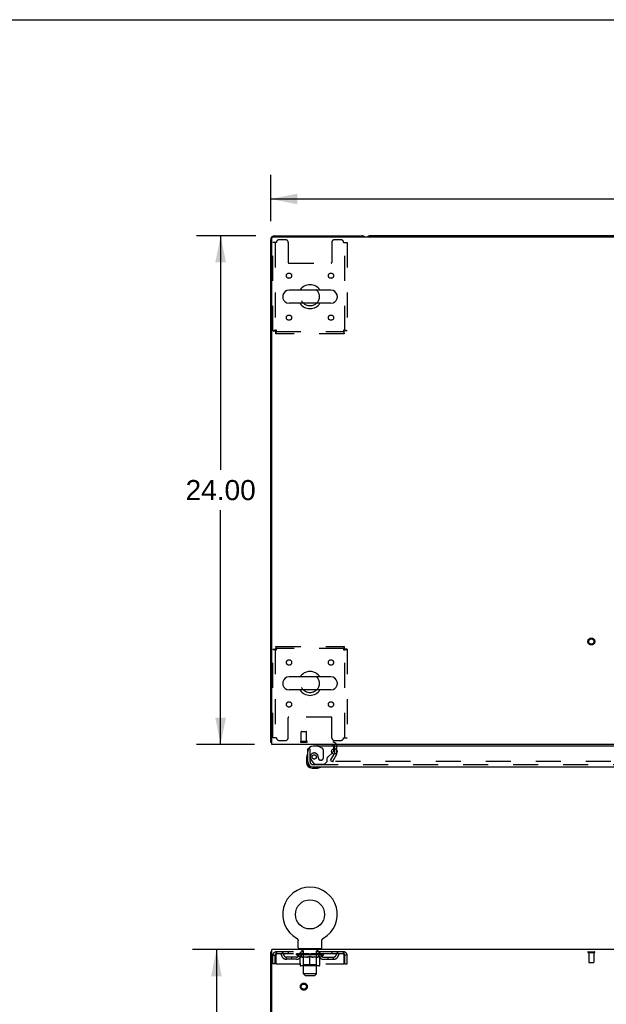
# Model space of a CAD drawing. Header units: inches. Extents: x 0 to 215, y 0 to 139.
# Tile 54 of 114: x 54 to 82, y 92 to 139. Entities that reach past the tile are written whole.
import ezdxf

# ---------------------------------------------------------------- set-up
doc = ezdxf.new("R2010")
doc.units = ezdxf.units.IN
doc.header["$LTSCALE"] = 11.804375
doc.header["$MEASUREMENT"] = 0
doc.linetypes.add('HIDDEN', pattern=[0.2, 0.1, -0.1])
doc.layers.get('0').update_dxf_attribs({"linetype": 'CONTINUOUS'})
for name, color, linetype in [('DEFAULT_2', 8, 'HIDDEN'), ('DIMENSIONS', 7, 'CONTINUOUS'), ('DOOR_ASSEMBLY', 7, 'CONTINUOUS')]:
    doc.layers.add(name, color=color, linetype=linetype)
doc.styles.get("Standard").update_dxf_attribs({"font": 'arial.ttf'})
doc.dimstyles.new('DIMSTYLE_1', dxfattribs={"dimtxt": 0.946875, "dimasz": 1.2625, "dimexe": 0.09, "dimexo": 0.07, "dimgap": 0.0375, "dimtad": 0, "dimtih": 1, "dimtoh": 1, "dimzin": 4, "dimdsep": 46, "dimtxsty": 'Standard', "dimblk": '_FILLED', "dimblk1": '_FILLED', "dimblk2": '_FILLED', "dimcen": 0.09, "dimadec": 3, "dimazin": 1, "dimtfac": 1, "dimtdec": 3, "dimtofl": 0, "dimtmove": 0, "dimatfit": 3, "dimldrblk": '_FILLED', "dimfxl": 0, "dimtolj": 1, "dimtzin": 4, "dimarcsym": 0})

# ---------------------------------------------------------------- blocks, each defined once
blk = doc.blocks.new('_FILLED')
at = {"color": 0, "linetype": 'ByBlock'}
blk.add_solid([(0, 0), (-1, 0.2), (-1, -0.2)], dxfattribs=at)
blk = doc.blocks.new('*D1')
at = {"layer": 'DIMENSIONS', "color": 2, "linetype": 'Continuous'}
for p, q in [((66.075, 129.376), (66.075, 131.551)), ((106.325, 129.376), (106.325, 131.551)), ((66.075, 130.415), (84.073, 130.415)), ((106.325, 130.415), (88.328, 130.415))]:
    blk.add_line(p, q, dxfattribs=at)
at = {"layer": 'DIMENSIONS', "color": 2, "linetype": 'Continuous', "xscale": 1.2625, "yscale": 1.2625, "zscale": 1.2625, "rotation": 180}
blk.add_blockref('_FILLED', (66.075, 130.415), dxfattribs=at)
at = {"layer": 'DIMENSIONS', "color": 2, "linetype": 'Continuous', "xscale": 1.2625, "yscale": 1.2625, "zscale": 1.2625}
blk.add_blockref('_FILLED', (106.325, 130.415), dxfattribs=at)
at = {"layer": 'DIMENSIONS', "color": 2, "linetype": 'Continuous', "insert": (86.2, 130.888), "char_height": 0.9469, "width": 3.30878, "attachment_point": 2, "line_spacing_factor": 0.9}
blk.add_mtext('40.25', dxfattribs=at)
blk = doc.blocks.new('*D7')
at = {"layer": 'DIMENSIONS', "color": 2, "linetype": 'Continuous'}
for p, q in [((65.381, 128.681), (62.579, 128.681)), ((63.715, 128.681), (63.715, 117.628)), ((63.715, 104.681), (63.715, 115.734)), ((65.304, 104.681), (62.579, 104.681))]:
    blk.add_line(p, q, dxfattribs=at)
at = {"layer": 'DIMENSIONS', "color": 2, "linetype": 'Continuous', "xscale": 1.2625, "yscale": 1.2625, "zscale": 1.2625}
for p, rotation in [((63.715, 128.681), 90), ((63.715, 104.681), 270)]:
    blk.add_blockref('_FILLED', p, dxfattribs=dict(at, rotation=rotation))
at = {"layer": 'DIMENSIONS', "color": 2, "linetype": 'Continuous', "insert": (63.715, 117.154), "char_height": 0.9469, "width": 3.30878, "attachment_point": 2, "line_spacing_factor": 0.9}
blk.add_mtext('24.00', dxfattribs=at)
blk = doc.blocks.new('*D19')
at = {"layer": 'DIMENSIONS', "color": 2, "linetype": 'Continuous'}
for p, q in [((65.304, 95.001), (62.38, 95.001)), ((63.516, 95.001), (63.516, 52.948)), ((63.516, 9.001), (63.516, 51.054)), ((65.304, 9.001), (62.38, 9.001))]:
    blk.add_line(p, q, dxfattribs=at)
at = {"layer": 'DIMENSIONS', "color": 2, "linetype": 'Continuous', "xscale": 1.2625, "yscale": 1.2625, "zscale": 1.2625}
for p, rotation in [((63.516, 95.001), 90), ((63.516, 9.001), 270)]:
    blk.add_blockref('_FILLED', p, dxfattribs=dict(at, rotation=rotation))
at = {"layer": 'DIMENSIONS', "color": 2, "linetype": 'Continuous', "insert": (63.516, 52.474), "char_height": 0.9469, "width": 3.30878, "attachment_point": 2, "line_spacing_factor": 0.9}
blk.add_mtext('86.00', dxfattribs=at)

msp = doc.modelspace()

# ---------------------------------------------------------------- linework, layer by layer
at = {"color": 7, "linetype": 'Continuous'}
for p, q in [((0, 138.875), (214.625, 138.875)), ((101.636, 128.681), (70.764, 128.681)), ((68.917, 126.112), (66.942, 126.112)), ((66.642, 125.85), (66.642, 125.762)), ((68.917, 125.5), (66.942, 125.5)), ((69.217, 125.85), (69.217, 125.762)), ((68.917, 107.862), (66.942, 107.862)), ((66.642, 107.6), (66.642, 107.512)), ((69.217, 107.6), (69.217, 107.512)), ((68.917, 107.25), (66.942, 107.25)), ((66.127, 104.785), (66.075, 104.785)), ((67.294, 95.539), (67.294, 95.539)), ((67.294, 95.539), (67.299, 95.536)), ((67.295, 95.538), (67.297, 95.537)), ((67.299, 95.536), (67.303, 95.534)), ((67.303, 95.534), (67.307, 95.531)), ((67.307, 95.531), (67.311, 95.528)), ((67.311, 95.528), (67.315, 95.525)), ((67.315, 95.525), (67.319, 95.521)), ((67.319, 95.521), (67.323, 95.518)), ((67.322, 95.518), (67.326, 95.514)), ((67.326, 95.514), (67.33, 95.511)), ((67.33, 95.511), (67.333, 95.507)), ((67.333, 95.507), (67.336, 95.503)), ((67.336, 95.503), (67.339, 95.499)), ((67.339, 95.499), (67.342, 95.495)), ((67.342, 95.495), (67.345, 95.49)), ((67.345, 95.49), (67.348, 95.486)), ((67.348, 95.486), (67.35, 95.482)), ((67.35, 95.482), (67.352, 95.477)), ((67.352, 95.477), (67.354, 95.472)), ((67.354, 95.473), (67.356, 95.468)), ((67.356, 95.468), (67.358, 95.463)), ((67.358, 95.463), (67.36, 95.458)), ((67.36, 95.458), (67.361, 95.453)), ((67.361, 95.453), (67.363, 95.448)), ((67.363, 95.449), (67.364, 95.444)), ((67.364, 95.444), (67.365, 95.439)), ((67.365, 95.439), (67.366, 95.434)), ((67.366, 95.434), (67.366, 95.429)), ((67.367, 95.1), (67.367, 95.414)), ((68.492, 95.423), (68.493, 95.429)), ((68.492, 95.418), (68.492, 95.423)), ((68.492, 95.418), (68.492, 95.423)), ((68.492, 95.414), (68.492, 95.418)), ((68.492, 95.1), (68.492, 95.414)), ((68.493, 95.434), (68.494, 95.439)), ((68.493, 95.429), (68.493, 95.434)), ((68.494, 95.439), (68.495, 95.444)), ((68.495, 95.444), (68.496, 95.449)), ((68.496, 95.448), (68.497, 95.453)), ((68.497, 95.453), (68.499, 95.458)), ((68.499, 95.458), (68.501, 95.463)), ((68.501, 95.463), (68.502, 95.468)), ((68.502, 95.468), (68.504, 95.473)), ((68.504, 95.472), (68.507, 95.477)), ((68.506, 95.477), (68.509, 95.482)), ((68.509, 95.482), (68.511, 95.486)), ((68.511, 95.486), (68.514, 95.49)), ((68.514, 95.49), (68.517, 95.495)), ((68.517, 95.495), (68.52, 95.499)), ((68.52, 95.499), (68.523, 95.503)), ((68.523, 95.503), (68.526, 95.507)), ((68.526, 95.507), (68.529, 95.511)), ((68.529, 95.511), (68.533, 95.514)), ((68.533, 95.514), (68.536, 95.518)), ((68.536, 95.518), (68.54, 95.521)), ((68.54, 95.521), (68.544, 95.525)), ((68.544, 95.525), (68.548, 95.528)), ((68.548, 95.528), (68.552, 95.531)), ((68.552, 95.531), (68.556, 95.534)), ((68.556, 95.534), (68.56, 95.536)), ((68.556, 95.534), (68.557, 95.535)), ((68.56, 95.536), (68.565, 95.539)), ((68.562, 95.537), (68.564, 95.538)), ((68.565, 95.539), (68.565, 95.539)), ((66.127, 94.897), (66.075, 94.897)), ((67.429, 95.031), (67.429, 95.001)), ((68.429, 95.031), (67.429, 95.031)), ((68.429, 95.031), (68.429, 95.001))]:
    msp.add_line(p, q, dxfattribs=at)
at = {"color": 3, "linetype": 'Continuous'}
for p, q in [((66.075, 104.785), (66.075, 128.492)), ((66.127, 104.681), (66.127, 128.569)), ((66.187, 128.629), (106.213, 128.629)), ((66.264, 128.681), (70.386, 128.681)), ((106.273, 104.681), (66.127, 104.681)), ((69.092, 104.26), (69.068, 104.219)), ((69.096, 104.277), (69.096, 104.483)), ((66.075, 9.105), (66.075, 94.897)), ((66.127, 91.644), (66.127, 95.001)), ((106.273, 95.001), (66.127, 95.001))]:
    msp.add_line(p, q, dxfattribs=at)
for points in [[(66.098, 104.765), (66.092, 104.768), (66.09, 104.77), (66.087, 104.771), (66.085, 104.773), (66.082, 104.774), (66.08, 104.776), (66.079, 104.777), (66.077, 104.779), (66.076, 104.781), (66.076, 104.782), (66.076, 104.784), (66.075, 104.785)], [(66.116, 104.753), (66.114, 104.755), (66.112, 104.757), (66.11, 104.759), (66.107, 104.76), (66.104, 104.762), (66.101, 104.764), (66.098, 104.765)]]:
    msp.add_lwpolyline(points, dxfattribs=at)
at = {"color": 7, "linetype": 'Continuous'}
msp.add_lwpolyline([(67.366, 95.429), (67.367, 95.423), (67.367, 95.418), (67.367, 95.414)], dxfattribs=at)
msp.add_circle((67.929, 96.659), 0.688, dxfattribs=at)
at = {"color": 3, "linetype": 'Continuous'}
for centre, radius, start, end in [((66.264, 128.492), 0.189, 90, 180), ((66.187, 128.569), 0.06, 90, 180), ((70.386, 128.492), 0.189, 46.4963, 90), ((66.264, 104.87), 0.189, 218.2806, 223.5127), ((69.011, 104.596), 0.085, 4.0481, 90), ((69.063, 104.277), 0.033, 330, 360)]:
    msp.add_arc(centre, radius, start, end, dxfattribs=at)
at = {"color": 7, "linetype": 'Continuous'}
for centre, radius, start, end in [((70.764, 128.492), 0.189, 90, 133.4203), ((67.929, 125.806), 0.562, 32.9567, 147.0433), ((66.942, 125.806), 0.306, 90, 164.3697), ((68.917, 125.806), 0.306, 15.6303, 90), ((66.786, 125.85), 0.144, 164.3697, 180), ((66.786, 125.762), 0.144, 180, 195.6303), ((66.942, 125.806), 0.306, 195.6303, 270), ((67.929, 125.806), 0.562, 212.956, 327.044), ((68.917, 125.806), 0.306, 270, 344.3697), ((69.073, 125.85), 0.144, 0, 15.6303), ((69.073, 125.762), 0.144, 344.3697, 360), ((66.942, 107.556), 0.306, 90, 164.3697), ((67.929, 107.556), 0.562, 32.9567, 147.0433), ((68.917, 107.556), 0.306, 15.6303, 90), ((66.786, 107.6), 0.144, 164.3697, 180), ((66.786, 107.512), 0.144, 180, 195.6303), ((66.942, 107.556), 0.306, 195.6303, 270), ((68.917, 107.556), 0.306, 270, 344.3697), ((69.073, 107.6), 0.144, 0, 15.6303), ((69.073, 107.512), 0.144, 344.3697, 360), ((67.929, 107.556), 0.562, 212.956, 327.044), ((67.929, 96.659), 1.288, 299.5053, 240.4947), ((67.436, 95.1), 0.069, 180, 265), ((68.423, 95.1), 0.069, 275, 360)]:
    msp.add_arc(centre, radius, start, end, dxfattribs=at)
at = {"layer": 'DEFAULT_2', "color": 8, "linetype": 'HIDDEN'}
for p, q in [((66.179, 124.19), (66.179, 128.369)), ((66.346, 128.369), (66.179, 128.369)), ((66.283, 128.369), (66.283, 124.19)), ((66.773, 128.494), (66.471, 128.494)), ((66.898, 128.369), (66.898, 127.424)), ((68.961, 128.369), (68.961, 127.424)), ((69.387, 128.494), (69.086, 128.494)), ((69.512, 128.369), (69.679, 128.369)), ((69.575, 124.19), (69.575, 128.369)), ((69.679, 128.369), (69.679, 124.19)), ((66.928, 127.394), (68.931, 127.394)), ((66.179, 124.19), (66.283, 124.19)), ((66.313, 124.056), (66.313, 124.16)), ((66.313, 124.16), (69.545, 124.16)), ((69.545, 124.056), (66.313, 124.056)), ((69.545, 124.056), (69.545, 124.16)), ((69.679, 124.19), (69.575, 124.19)), ((66.313, 109.306), (66.313, 109.202)), ((66.313, 109.306), (69.545, 109.306)), ((69.545, 109.202), (66.313, 109.202)), ((69.545, 109.306), (69.545, 109.202)), ((66.179, 104.994), (66.179, 109.172)), ((66.179, 109.172), (66.283, 109.172)), ((66.283, 109.172), (66.283, 104.994)), ((69.575, 104.994), (69.575, 109.172)), ((69.679, 109.172), (69.575, 109.172)), ((69.679, 109.172), (69.679, 104.994)), ((66.898, 104.994), (66.898, 105.939)), ((68.931, 105.969), (66.928, 105.969)), ((68.961, 104.994), (68.961, 105.939)), ((67.514, 104.828), (67.514, 105.275)), ((67.524, 105.285), (67.752, 105.285)), ((67.762, 104.828), (67.762, 105.275)), ((66.346, 104.994), (66.179, 104.994)), ((66.471, 104.869), (66.773, 104.869)), ((67.496, 104.828), (67.78, 104.828)), ((67.496, 104.785), (67.78, 104.785)), ((69.086, 104.869), (69.387, 104.869)), ((69.096, 104.483), (69.096, 104.596)), ((69.2, 104.277), (69.2, 104.596)), ((69.512, 104.994), (69.679, 104.994)), ((68.896, 103.921), (69.068, 104.219)), ((69.182, 104.208), (68.986, 103.869)), ((68.896, 103.921), (68.986, 103.869)), ((103.369, 103.869), (69.032, 103.869)), ((67.301, 95.535), (67.303, 95.534)), ((66.346, 94.897), (66.346, 94.793)), ((69.512, 94.897), (66.346, 94.897)), ((69.512, 94.793), (66.346, 94.793)), ((66.898, 94.897), (66.898, 94.793)), ((67.296, 94.746), (67.296, 94.793)), ((67.306, 94.786), (67.306, 94.793)), ((67.314, 94.783), (67.314, 94.786)), ((67.314, 94.783), (68.544, 94.783)), ((67.323, 94.783), (67.323, 94.786)), ((67.324, 94.783), (67.324, 94.786)), ((67.334, 94.786), (67.334, 94.793)), ((67.351, 94.783), (67.351, 94.786)), ((67.352, 94.783), (67.352, 94.786)), ((67.381, 94.786), (67.381, 94.793)), ((67.395, 94.783), (67.395, 94.786)), ((67.398, 94.783), (67.398, 94.786)), ((67.602, 94.786), (67.401, 94.786)), ((67.444, 94.786), (67.444, 94.793)), ((67.446, 94.783), (67.446, 94.786)), ((67.446, 94.783), (67.446, 94.786)), ((67.449, 94.783), (67.449, 94.786)), ((67.457, 94.783), (67.457, 94.786)), ((67.457, 94.783), (67.457, 94.786)), ((67.46, 94.783), (67.46, 94.786)), ((67.463, 94.783), (67.463, 94.787)), ((67.468, 94.783), (67.468, 94.786)), ((67.482, 94.783), (67.482, 94.786)), ((67.492, 94.793), (67.492, 94.897)), ((67.5, 94.783), (67.5, 94.786)), ((67.501, 94.783), (67.501, 94.789)), ((67.521, 94.783), (67.521, 94.786)), ((67.521, 94.783), (67.521, 94.786)), ((67.522, 94.786), (67.522, 94.793)), ((67.526, 95.031), (67.526, 95.001)), ((67.532, 94.783), (67.532, 94.786)), ((67.536, 94.783), (67.536, 94.786)), ((67.545, 94.783), (67.545, 94.786)), ((67.557, 94.783), (67.557, 94.79)), ((67.564, 94.941), (67.564, 95.021)), ((67.572, 94.783), (67.572, 94.786)), ((67.634, 94.931), (67.574, 94.931)), ((67.575, 94.783), (67.575, 94.786)), ((67.603, 94.783), (67.603, 94.786)), ((67.669, 94.786), (67.608, 94.786)), ((67.613, 94.786), (67.613, 94.793)), ((67.62, 94.783), (67.62, 94.786)), ((67.624, 94.783), (67.624, 94.786)), ((67.629, 93.85), (67.629, 94.921)), ((67.63, 94.783), (67.63, 94.791)), ((67.634, 94.783), (67.634, 94.786)), ((67.645, 94.783), (67.645, 94.786)), ((67.67, 94.783), (67.67, 94.786)), ((67.744, 94.786), (67.685, 94.786)), ((67.706, 94.783), (67.706, 94.786)), ((67.713, 94.786), (67.713, 94.793)), ((67.717, 94.783), (67.717, 94.786)), ((67.719, 94.783), (67.719, 94.792)), ((67.722, 94.783), (67.722, 94.786)), ((67.729, 94.783), (67.729, 94.786)), ((67.744, 94.783), (67.744, 94.786)), ((67.825, 94.786), (67.77, 94.786)), ((67.784, 94.783), (67.784, 94.786)), ((67.815, 94.786), (67.929, 94.793)), ((67.819, 94.786), (67.819, 94.793)), ((67.82, 94.793), (67.819, 94.793)), ((67.82, 94.786), (67.82, 94.793)), ((67.82, 94.783), (67.82, 94.786)), ((67.824, 94.783), (67.824, 94.786)), ((67.825, 94.783), (67.825, 94.786)), ((67.825, 94.783), (67.825, 94.786)), ((67.909, 94.786), (67.86, 94.786)), ((67.866, 94.783), (67.866, 94.786)), ((67.909, 94.783), (67.909, 94.786)), ((67.927, 94.786), (67.927, 94.786)), ((67.927, 94.783), (67.927, 94.786)), ((67.927, 94.783), (67.927, 94.786)), ((67.929, 94.786), (67.929, 94.793)), ((67.932, 94.783), (67.932, 94.786)), ((67.932, 94.783), (67.932, 94.786)), ((67.932, 94.786), (67.932, 94.786)), ((67.934, 94.786), (67.998, 94.786)), ((67.95, 94.783), (67.95, 94.786)), ((67.966, 94.786), (67.966, 94.791)), ((67.966, 94.791), (68.044, 94.786)), ((67.988, 94.786), (67.988, 94.789)), ((67.993, 94.783), (67.993, 94.786)), ((68.034, 94.783), (68.034, 94.786)), ((68.034, 94.783), (68.034, 94.786)), ((68.034, 94.786), (68.088, 94.786)), ((68.035, 94.783), (68.035, 94.786)), ((68.039, 94.786), (68.039, 94.793)), ((68.039, 94.786), (68.039, 94.793)), ((68.039, 94.793), (68.039, 94.793)), ((68.039, 94.783), (68.039, 94.786)), ((68.075, 94.783), (68.075, 94.786)), ((68.114, 94.783), (68.114, 94.786)), ((68.114, 94.786), (68.174, 94.786)), ((68.13, 94.783), (68.13, 94.786)), ((68.137, 94.783), (68.137, 94.786)), ((68.14, 94.783), (68.14, 94.792)), ((68.142, 94.783), (68.142, 94.786)), ((68.146, 94.786), (68.146, 94.793)), ((68.153, 94.783), (68.153, 94.786)), ((68.189, 94.783), (68.189, 94.786)), ((68.189, 94.786), (68.251, 94.786)), ((68.213, 94.783), (68.213, 94.786)), ((68.284, 94.931), (68.224, 94.931)), ((68.224, 94.783), (68.224, 94.786)), ((68.229, 93.85), (68.229, 94.921)), ((68.229, 94.783), (68.229, 94.791)), ((68.235, 94.783), (68.235, 94.786)), ((68.239, 94.783), (68.239, 94.786)), ((68.246, 94.786), (68.246, 94.793)), ((68.256, 94.783), (68.256, 94.786)), ((68.256, 94.786), (68.458, 94.786)), ((68.284, 94.783), (68.284, 94.786)), ((68.287, 94.783), (68.287, 94.786)), ((68.294, 94.941), (68.294, 95.021)), ((68.302, 94.783), (68.302, 94.79)), ((68.313, 94.783), (68.313, 94.786)), ((68.323, 94.783), (68.323, 94.786)), ((68.327, 94.783), (68.327, 94.786)), ((68.332, 95.031), (68.332, 95.001)), ((68.336, 94.786), (68.336, 94.793)), ((68.338, 94.783), (68.338, 94.786)), ((68.338, 94.783), (68.338, 94.786)), ((68.358, 94.783), (68.358, 94.789)), ((68.359, 94.783), (68.359, 94.786)), ((68.367, 94.793), (68.367, 94.897)), ((68.377, 94.783), (68.377, 94.786)), ((68.391, 94.783), (68.391, 94.786)), ((68.395, 94.783), (68.395, 94.787)), ((68.399, 94.783), (68.399, 94.786)), ((68.402, 94.783), (68.402, 94.786)), ((68.402, 94.783), (68.402, 94.786)), ((68.409, 94.783), (68.409, 94.786)), ((68.412, 94.783), (68.412, 94.786)), ((68.413, 94.783), (68.413, 94.786)), ((68.415, 94.786), (68.415, 94.793)), ((68.461, 94.783), (68.461, 94.786)), ((68.463, 94.783), (68.463, 94.786)), ((68.478, 94.786), (68.478, 94.793)), ((68.506, 94.783), (68.506, 94.786)), ((68.508, 94.783), (68.508, 94.786)), ((68.524, 94.786), (68.524, 94.793)), ((68.535, 94.783), (68.535, 94.786)), ((68.536, 94.783), (68.536, 94.786)), ((68.544, 94.783), (68.544, 94.786)), ((68.553, 94.786), (68.553, 94.793)), ((68.563, 94.746), (68.563, 94.793)), ((68.961, 94.897), (68.961, 94.793)), ((69.512, 94.793), (69.512, 94.897)), ((81.058, 94.897), (81.342, 94.897)), ((81.058, 94.854), (81.342, 94.854)), ((81.076, 94.854), (81.076, 94.407)), ((81.324, 94.854), (81.324, 94.407)), ((66.179, 94.334), (66.179, 94.73)), ((66.179, 94.73), (66.283, 94.73)), ((66.283, 94.334), (66.179, 94.334)), ((66.283, 94.334), (66.283, 94.73)), ((66.313, 94.73), (66.313, 94.334)), ((66.313, 94.334), (69.545, 94.334)), ((66.815, 94.542), (66.815, 94.646)), ((67.298, 94.646), (66.815, 94.646)), ((67.298, 94.542), (66.815, 94.542)), ((67.065, 94.542), (67.065, 94.646)), ((67.455, 94.635), (67.296, 94.746)), ((68.563, 94.746), (67.296, 94.746)), ((67.455, 94.635), (67.466, 94.635)), ((67.466, 94.272), (67.466, 94.678)), ((67.788, 94.635), (67.608, 94.635)), ((67.617, 94.274), (67.617, 94.743)), ((67.929, 94.235), (67.929, 94.678)), ((68.251, 94.635), (68.071, 94.635)), ((68.242, 94.274), (68.242, 94.743)), ((68.393, 94.272), (68.393, 94.678)), ((68.393, 94.635), (68.403, 94.635)), ((68.403, 94.635), (68.563, 94.746)), ((68.561, 94.646), (69.044, 94.646)), ((68.561, 94.542), (69.044, 94.542)), ((68.794, 94.542), (68.794, 94.646)), ((69.044, 94.542), (69.044, 94.646)), ((69.545, 94.334), (69.545, 94.73)), ((69.575, 94.334), (69.575, 94.73)), ((69.679, 94.73), (69.575, 94.73)), ((69.575, 94.334), (69.679, 94.334)), ((69.679, 94.334), (69.679, 94.73)), ((81.086, 94.397), (81.314, 94.397)), ((68.356, 94.235), (67.503, 94.235)), ((67.617, 94.274), (67.577, 94.235)), ((68.242, 94.274), (67.617, 94.274)), ((67.698, 93.781), (67.629, 93.85)), ((68.229, 93.85), (67.629, 93.85)), ((68.16, 93.781), (68.229, 93.85)), ((68.242, 94.274), (68.282, 94.235)), ((67.698, 93.781), (68.16, 93.781))]:
    msp.add_line(p, q, dxfattribs=at)
for points in [[(66.346, 124.223), (66.328, 124.221), (66.309, 124.218), (66.291, 124.216), (66.274, 124.214), (66.258, 124.211), (66.242, 124.209), (66.228, 124.207), (66.216, 124.204), (66.205, 124.202), (66.196, 124.199), (66.189, 124.197), (66.184, 124.195), (66.18, 124.192), (66.179, 124.19)], [(66.346, 124.223), (66.339, 124.221), (66.332, 124.218), (66.326, 124.216), (66.319, 124.214), (66.313, 124.211), (66.307, 124.209), (66.302, 124.207), (66.297, 124.204), (66.293, 124.202), (66.29, 124.199), (66.287, 124.197), (66.285, 124.195), (66.284, 124.192), (66.283, 124.19)], [(66.313, 124.056), (66.316, 124.057), (66.318, 124.06), (66.32, 124.065), (66.323, 124.073), (66.325, 124.082), (66.328, 124.092), (66.33, 124.105), (66.332, 124.119), (66.335, 124.134), (66.337, 124.151), (66.339, 124.168), (66.342, 124.186), (66.344, 124.204), (66.346, 124.223)], [(66.313, 124.16), (66.316, 124.16), (66.318, 124.162), (66.32, 124.164), (66.323, 124.166), (66.325, 124.17), (66.328, 124.174), (66.33, 124.178), (66.332, 124.184), (66.335, 124.19), (66.337, 124.196), (66.339, 124.202), (66.342, 124.209), (66.344, 124.216), (66.346, 124.223)], [(69.575, 124.19), (69.575, 124.192), (69.574, 124.195), (69.572, 124.197), (69.569, 124.199), (69.566, 124.202), (69.562, 124.204), (69.557, 124.207), (69.552, 124.209), (69.546, 124.211), (69.54, 124.214), (69.533, 124.216), (69.526, 124.218), (69.519, 124.221), (69.512, 124.223)], [(69.512, 124.223), (69.515, 124.204), (69.517, 124.186), (69.519, 124.168), (69.522, 124.151), (69.524, 124.134), (69.527, 124.119), (69.529, 124.105), (69.531, 124.092), (69.534, 124.082), (69.536, 124.073), (69.538, 124.065), (69.541, 124.06), (69.543, 124.057), (69.545, 124.056)], [(69.512, 124.223), (69.515, 124.216), (69.517, 124.209), (69.519, 124.202), (69.522, 124.196), (69.524, 124.19), (69.527, 124.184), (69.529, 124.178), (69.531, 124.174), (69.534, 124.17), (69.536, 124.166), (69.538, 124.164), (69.541, 124.162), (69.543, 124.16), (69.545, 124.16)], [(69.679, 124.19), (69.678, 124.192), (69.675, 124.195), (69.67, 124.197), (69.663, 124.199), (69.654, 124.202), (69.643, 124.204), (69.631, 124.207), (69.617, 124.209), (69.601, 124.211), (69.585, 124.214), (69.568, 124.216), (69.55, 124.218), (69.531, 124.221), (69.512, 124.223)], [(66.346, 109.139), (66.344, 109.158), (66.342, 109.176), (66.339, 109.194), (66.337, 109.212), (66.335, 109.228), (66.332, 109.243), (66.33, 109.257), (66.328, 109.27), (66.325, 109.28), (66.323, 109.29), (66.32, 109.297), (66.318, 109.302), (66.316, 109.305), (66.313, 109.306)], [(66.346, 109.139), (66.344, 109.146), (66.342, 109.153), (66.339, 109.16), (66.337, 109.166), (66.335, 109.173), (66.332, 109.178), (66.33, 109.184), (66.328, 109.188), (66.325, 109.192), (66.323, 109.196), (66.32, 109.199), (66.318, 109.2), (66.316, 109.202), (66.313, 109.202)], [(69.545, 109.306), (69.543, 109.305), (69.541, 109.302), (69.538, 109.297), (69.536, 109.29), (69.534, 109.28), (69.531, 109.27), (69.529, 109.257), (69.527, 109.243), (69.524, 109.228), (69.522, 109.212), (69.519, 109.194), (69.517, 109.176), (69.515, 109.158), (69.512, 109.139)], [(69.545, 109.202), (69.543, 109.202), (69.541, 109.2), (69.538, 109.199), (69.536, 109.196), (69.534, 109.192), (69.531, 109.188), (69.529, 109.184), (69.527, 109.178), (69.524, 109.173), (69.522, 109.166), (69.519, 109.16), (69.517, 109.153), (69.515, 109.146), (69.512, 109.139)], [(66.179, 109.172), (66.18, 109.17), (66.184, 109.167), (66.189, 109.165), (66.196, 109.163), (66.205, 109.16), (66.216, 109.158), (66.228, 109.156), (66.242, 109.153), (66.258, 109.151), (66.274, 109.148), (66.291, 109.146), (66.309, 109.144), (66.328, 109.141), (66.346, 109.139)], [(66.283, 109.172), (66.284, 109.17), (66.285, 109.167), (66.287, 109.165), (66.29, 109.163), (66.293, 109.16), (66.297, 109.158), (66.302, 109.156), (66.307, 109.153), (66.313, 109.151), (66.319, 109.148), (66.326, 109.146), (66.332, 109.144), (66.339, 109.141), (66.346, 109.139)], [(69.512, 109.139), (69.531, 109.141), (69.55, 109.144), (69.568, 109.146), (69.585, 109.148), (69.601, 109.151), (69.617, 109.153), (69.631, 109.156), (69.643, 109.158), (69.654, 109.16), (69.663, 109.163), (69.67, 109.165), (69.675, 109.167), (69.678, 109.17), (69.679, 109.172)], [(69.512, 109.139), (69.519, 109.141), (69.526, 109.144), (69.533, 109.146), (69.54, 109.148), (69.546, 109.151), (69.552, 109.153), (69.557, 109.156), (69.562, 109.158), (69.566, 109.16), (69.569, 109.163), (69.572, 109.165), (69.574, 109.167), (69.575, 109.17), (69.575, 109.172)], [(69.014, 103.894), (69.013, 103.892), (69.013, 103.89), (69.012, 103.889), (69.012, 103.887), (69.012, 103.886)], [(69.012, 103.886), (69.012, 103.885), (69.012, 103.883), (69.013, 103.882), (69.013, 103.88), (69.014, 103.878), (69.015, 103.877), (69.016, 103.875), (69.017, 103.874), (69.019, 103.873), (69.021, 103.872)], [(69.032, 103.869), (69.03, 103.869), (69.028, 103.869), (69.026, 103.869), (69.024, 103.87), (69.022, 103.871), (69.021, 103.872)], [(66.346, 94.897), (66.344, 94.896), (66.342, 94.893), (66.339, 94.887), (66.337, 94.88), (66.335, 94.871), (66.332, 94.86), (66.33, 94.848), (66.328, 94.834), (66.325, 94.819), (66.323, 94.802), (66.32, 94.785), (66.318, 94.767), (66.316, 94.749), (66.313, 94.73)], [(66.346, 94.793), (66.344, 94.792), (66.342, 94.791), (66.339, 94.789), (66.337, 94.787), (66.335, 94.783), (66.332, 94.779), (66.33, 94.774), (66.328, 94.769), (66.325, 94.763), (66.323, 94.757), (66.32, 94.751), (66.318, 94.744), (66.316, 94.737), (66.313, 94.73)], [(69.545, 94.73), (69.543, 94.749), (69.541, 94.767), (69.538, 94.785), (69.536, 94.802), (69.534, 94.819), (69.531, 94.834), (69.529, 94.848), (69.527, 94.86), (69.524, 94.871), (69.522, 94.88), (69.519, 94.887), (69.517, 94.893), (69.515, 94.896), (69.512, 94.897)], [(69.545, 94.73), (69.543, 94.737), (69.541, 94.744), (69.538, 94.751), (69.536, 94.757), (69.534, 94.763), (69.531, 94.769), (69.529, 94.774), (69.527, 94.779), (69.524, 94.783), (69.522, 94.787), (69.519, 94.789), (69.517, 94.791), (69.515, 94.792), (69.512, 94.793)], [(67.466, 94.678), (67.492, 94.668), (67.517, 94.659), (67.542, 94.651), (67.567, 94.645), (67.591, 94.639), (67.616, 94.635)], [(67.608, 94.635), (67.585, 94.639), (67.561, 94.645), (67.538, 94.651), (67.514, 94.659), (67.49, 94.668), (67.466, 94.677)], [(67.778, 94.635), (67.803, 94.639), (67.828, 94.645), (67.853, 94.652), (67.878, 94.659), (67.904, 94.668), (67.929, 94.678)], [(67.929, 94.677), (67.905, 94.667), (67.881, 94.659), (67.858, 94.651), (67.834, 94.645), (67.811, 94.639), (67.788, 94.635)], [(67.929, 94.678), (67.955, 94.668), (67.981, 94.659), (68.006, 94.651), (68.031, 94.645), (68.056, 94.639), (68.08, 94.635)], [(68.071, 94.635), (68.047, 94.639), (68.024, 94.645), (68.001, 94.651), (67.977, 94.659), (67.953, 94.667), (67.929, 94.677)], [(68.243, 94.635), (68.268, 94.639), (68.292, 94.645), (68.317, 94.651), (68.342, 94.659), (68.367, 94.668), (68.393, 94.678)], [(68.393, 94.677), (68.368, 94.667), (68.344, 94.659), (68.321, 94.651), (68.297, 94.645), (68.274, 94.639), (68.251, 94.635)]]:
    msp.add_lwpolyline(points, dxfattribs=at)
for centre, radius in [((66.94, 126.796), 0.125), ((68.919, 126.796), 0.125), ((67.929, 125.806), 0.438), ((66.94, 124.816), 0.125), ((68.919, 124.816), 0.125), ((81.2, 109.535), 0.164), ((81.2, 109.535), 0.124), ((66.94, 108.546), 0.125), ((68.919, 108.546), 0.125), ((67.929, 107.556), 0.438), ((66.94, 106.566), 0.125), ((68.919, 106.566), 0.125), ((67.638, 93.251), 0.164), ((67.638, 93.251), 0.124)]:
    msp.add_circle(centre, radius, dxfattribs=at)
for centre, radius, start, end in [((66.471, 128.369), 0.125, 90, 180), ((66.773, 128.369), 0.125, 0, 90), ((69.086, 128.369), 0.125, 90, 180), ((69.387, 128.369), 0.125, 0, 90), ((66.928, 127.424), 0.03, 180, 270), ((68.931, 127.424), 0.03, 270, 360), ((66.928, 105.939), 0.03, 90, 180), ((68.931, 105.939), 0.03, 0, 90), ((67.524, 105.275), 0.01, 90, 180), ((67.752, 105.275), 0.01, 0, 90), ((66.471, 104.994), 0.125, 180, 270), ((66.773, 104.994), 0.125, 270, 360), ((67.496, 104.807), 0.0215, 90, 270), ((67.78, 104.807), 0.0215, 270, 90), ((69.086, 104.994), 0.125, 180, 270), ((69.011, 104.596), 0.189, 0, 90), ((69.387, 104.994), 0.125, 270, 360), ((69.063, 104.277), 0.137, 330, 360), ((66.346, 94.73), 0.167, 90, 180), ((66.346, 94.73), 0.063, 90, 180), ((66.526, 94.73), 0.167, 8.0716, 90), ((66.526, 94.73), 0.0625, 7.9863, 90), ((67.587, 94.73), 0.167, 90, 171.9284), ((67.436, 95.1), 0.069, 265, 270), ((67.586, 94.73), 0.0625, 90, 172.0137), ((67.554, 95.021), 0.01, 0, 90), ((67.574, 94.941), 0.01, 180, 270), ((67.577, 94.743), 0.0398, 0, 90), ((67.619, 94.921), 0.01, 0, 90), ((68.239, 94.921), 0.01, 90, 180), ((68.282, 94.743), 0.0398, 90, 180), ((68.272, 94.73), 0.167, 8.0716, 90), ((68.272, 94.73), 0.0625, 7.9863, 90), ((68.284, 94.941), 0.01, 270, 360), ((68.304, 95.021), 0.01, 90, 180), ((68.423, 95.1), 0.069, 270, 275), ((69.333, 94.73), 0.167, 90, 171.9284), ((69.333, 94.73), 0.0625, 90, 172.0137), ((69.512, 94.73), 0.167, 0, 90), ((69.512, 94.73), 0.063, 0, 90), ((81.058, 94.875), 0.0215, 90, 270), ((81.342, 94.875), 0.0215, 270, 90), ((66.815, 94.771), 0.229, 187.9863, 270), ((66.815, 94.771), 0.125, 188.0716, 270), ((67.298, 94.771), 0.125, 270, 351.9284), ((67.298, 94.771), 0.229, 270, 352.0137), ((68.561, 94.771), 0.229, 187.9863, 270), ((68.561, 94.771), 0.125, 188.0716, 270), ((69.044, 94.771), 0.125, 270, 351.9284), ((69.044, 94.771), 0.229, 270, 352.0137), ((81.086, 94.407), 0.01, 180, 270), ((81.314, 94.407), 0.01, 270, 360), ((67.503, 94.272), 0.0371, 180, 270), ((68.356, 94.272), 0.0371, 270, 360)]:
    msp.add_arc(centre, radius, start, end, dxfattribs=at)
for centre, major_axis, ratio, start_param, end_param in [((67.276, 94.781), (0.198, 0), 0.060556, 0.430652, 1.470503), ((67.929, 94.793), (0.633, 0.007), 0.05963, 2.96643, 3.140963), ((67.929, 94.793), (0.633, 0), 0.060556, -3.141593, -2.96706), ((67.276, 94.774), (0.198, 0.002), 0.05963, 1.376596, 1.469874), ((67.252, 94.781), (0.198, 0.002), 0.05963, 0.25549, 1.295341), ((67.32, 94.781), (0.198, -0.002), 0.05963, 0.605815, 1.645666), ((67.929, 94.793), (0.633, 0.013), 0.05688, 2.791345, 2.965878), ((67.929, 94.793), (0.633, -0.007), 0.05963, -2.96643, -2.791898), ((67.32, 94.774), (0.198, 0), 0.060556, 1.551758, 1.645036), ((67.252, 94.774), (0.198, 0.004), 0.05688, 1.20151, 1.294789), ((67.322, 94.777), (0.164, 0.002), 0.05963, 1.065228, 1.614276), ((67.302, 94.777), (0.164, 0.003), 0.05688, 0.890143, 1.43919), ((67.36, 94.777), (0.164, 0), 0.060556, 1.240391, 1.789438), ((67.248, 94.781), (0.198, 0.004), 0.05688, 0.080405, 1.120256), ((67.383, 94.781), (0.198, -0.004), 0.05688, 0.7809, 1.820751), ((67.929, 94.793), (0.633, 0.019), 0.052395, 2.616403, 2.790936), ((67.929, 94.793), (0.633, -0.013), 0.05688, -2.791345, -2.616812), ((67.383, 94.774), (0.198, -0.002), 0.05963, 1.72692, 1.820198), ((67.248, 94.774), (0.198, 0.006), 0.052395, 1.026568, 1.119847), ((67.301, 94.777), (0.164, 0.005), 0.052395, 0.715201, 1.264248), ((67.415, 94.777), (0.164, -0.002), 0.05963, 1.415553, 1.9646), ((67.462, 94.781), (0.198, -0.006), 0.052395, 0.955842, 1.995693), ((67.929, 94.793), (0.633, 0.025), 0.046319, 2.441654, 2.616187), ((67.265, 94.781), (0.198, 0.006), 0.052395, -0.094537, 0.945314), ((67.929, 94.793), (0.633, -0.019), 0.052395, -2.616403, -2.44187), ((67.462, 94.774), (0.198, -0.004), 0.05688, 1.902006, 1.995284), ((67.265, 94.774), (0.198, 0.008), 0.046319, 0.851819, 0.945098), ((67.32, 94.777), (0.164, 0.006), 0.046319, 0.540452, 1.089499), ((67.487, 94.777), (0.164, -0.003), 0.05688, 1.590638, 2.139686), ((67.556, 94.781), (0.198, -0.008), 0.046319, 1.130591, 2.170442), ((67.929, 94.793), (0.633, 0.029), 0.038841, 2.267123, 2.441656), ((67.929, 94.793), (0.633, -0.025), 0.046319, -2.441654, -2.267121), ((67.302, 94.781), (0.198, 0.008), 0.046319, -0.269286, 0.770565), ((67.556, 94.774), (0.198, -0.006), 0.052395, 2.076947, 2.170226), ((67.302, 94.774), (0.198, 0.009), 0.038841, 0.677289, 0.770567), ((67.357, 94.777), (0.164, 0.008), 0.038841, 0.365921, 0.914969), ((67.571, 94.777), (0.164, -0.005), 0.052395, 1.76558, 2.314627), ((67.661, 94.781), (0.198, -0.009), 0.038841, 1.305122, 2.344973), ((67.929, 94.793), (0.633, 0.033), 0.030195, 2.09281, 2.267343), ((67.929, 94.793), (0.633, -0.029), 0.038841, -2.267123, -2.092591), ((67.359, 94.781), (0.198, 0.009), 0.038841, -0.443817, 0.596034), ((67.661, 94.774), (0.198, -0.008), 0.046319, 2.251696, 2.344975), ((67.359, 94.774), (0.198, 0.01), 0.030195, 0.502975, 0.596254), ((67.411, 94.777), (0.164, 0.009), 0.030195, 0.191608, 0.740655), ((67.667, 94.777), (0.164, -0.006), 0.046319, 1.940329, 2.489376), ((67.432, 94.781), (0.198, 0.01), 0.030195, -0.61813, 0.421721), ((67.774, 94.781), (0.198, -0.01), 0.030195, 1.479435, 2.519286), ((67.929, 94.793), (0.633, 0.036), 0.020645, 1.918687, 2.09322), ((67.929, 94.793), (0.633, -0.033), 0.030195, -2.09281, -1.918277), ((67.774, 94.774), (0.198, -0.009), 0.038841, 2.426227, 2.519505), ((67.432, 94.774), (0.198, 0.011), 0.020645, 0.328852, 0.422131), ((67.481, 94.777), (0.164, 0.009), 0.020645, 0.017485, 0.566532), ((67.77, 94.777), (0.164, -0.008), 0.038841, 2.11486, 2.663907), ((67.521, 94.781), (0.198, 0.011), 0.020645, -0.792253, 0.247598), ((67.891, 94.781), (0.198, -0.011), 0.020645, 1.653558, 2.693409), ((67.929, 94.793), (0.633, 0.038), 0.010478, 1.744704, 1.919237), ((67.929, 94.793), (0.633, -0.036), 0.020645, -1.918687, -1.744154), ((67.891, 94.774), (0.198, -0.01), 0.030195, 2.60054, 2.693819), ((67.521, 94.774), (0.198, 0.012), 0.010478, 0.154869, 0.248148), ((67.565, 94.777), (0.164, 0.01), 0.010478, 6.126688, 6.675735), ((67.878, 94.777), (0.164, -0.009), 0.030195, 2.289173, 2.83822), ((67.622, 94.781), (0.198, 0.012), 0.010478, -0.966236, -0.000846), ((68.01, 94.781), (0.198, -0.012), 0.010478, 1.827541, 2.867392), ((67.929, 94.793), (0.633, -0.038), 0.010478, 4.538481, 4.720178), ((68.01, 94.774), (0.198, -0.011), 0.020645, 2.774664, 2.867942), ((67.988, 94.777), (0.164, -0.009), 0.020645, 2.463296, 3.012344), ((67.849, 94.781), (0.198, 0.012), 0.010478, 0.274201, 1.314052), ((67.763, 94.777), (0.164, 0.01), 0.010478, -0.000483, 0.504314), ((67.732, 94.774), (0.198, 0.012), 0.010478, 0.099668, 0.192946), ((67.929, 94.793), (0.633, 0.038), 0.010478, -1.571421, -1.396888), ((68.096, 94.777), (0.164, -0.01), 0.010478, 2.637279, 3.14189), ((68.127, 94.774), (0.198, -0.012), 0.010478, 2.74231, 2.948646), ((67.968, 94.781), (0.198, 0.011), 0.020645, 0.448184, 1.488034), ((67.871, 94.777), (0.164, 0.009), 0.020645, 0.129249, 0.678296), ((67.849, 94.774), (0.198, 0.011), 0.020645, 0.273651, 0.366929), ((67.929, 94.793), (0.633, 0.036), 0.020645, -1.397439, -1.222906), ((68.237, 94.781), (0.198, -0.012), 0.010478, -3.140747, -2.175357), ((67.929, 94.793), (0.633, -0.038), 0.010478, 1.222355, 1.396888), ((68.085, 94.781), (0.198, 0.01), 0.030195, 0.622307, 1.662158), ((67.981, 94.777), (0.164, 0.009), 0.030195, 0.303372, 0.852419), ((68.294, 94.777), (0.164, -0.01), 0.010478, 2.749043, 3.29809), ((68.338, 94.781), (0.198, -0.011), 0.020645, 2.893995, 3.933846), ((67.968, 94.774), (0.198, 0.01), 0.030195, 0.447774, 0.541052), ((68.338, 94.774), (0.198, -0.012), 0.010478, 2.893445, 2.986723), ((67.929, 94.793), (0.633, 0.033), 0.030195, -1.223315, -1.048783), ((67.929, 94.793), (0.633, -0.036), 0.020645, 1.048373, 1.222906), ((68.198, 94.781), (0.198, 0.009), 0.038841, 0.79662, 1.836471), ((68.089, 94.777), (0.164, 0.008), 0.038841, 0.477686, 1.026733), ((68.378, 94.777), (0.164, -0.009), 0.020645, 2.57506, 3.124108), ((68.427, 94.781), (0.198, -0.01), 0.030195, 2.719872, 3.759723), ((68.303, 94.781), (0.198, 0.008), 0.046319, 0.971151, 2.011002), ((68.085, 94.774), (0.198, 0.009), 0.038841, 0.622087, 0.715366), ((68.427, 94.774), (0.198, -0.011), 0.020645, 2.719462, 2.812741), ((67.929, 94.793), (0.633, 0.029), 0.038841, -1.049002, -0.874469), ((67.929, 94.793), (0.633, -0.033), 0.030195, 0.87425, 1.048783), ((68.192, 94.777), (0.164, 0.006), 0.046319, 0.652216, 1.201263), ((68.396, 94.781), (0.198, 0.006), 0.052395, 1.1459, 2.185751), ((68.448, 94.777), (0.164, -0.009), 0.030195, 2.400937, 2.949985), ((68.5, 94.781), (0.198, -0.009), 0.038841, 2.545558, 3.585409), ((68.288, 94.777), (0.164, 0.005), 0.052395, 0.826965, 1.376012), ((68.198, 94.774), (0.198, 0.008), 0.046319, 0.796618, 0.889896), ((68.5, 94.774), (0.198, -0.01), 0.030195, 2.545339, 2.638617), ((68.476, 94.781), (0.198, 0.004), 0.05688, 1.320842, 2.360692), ((67.929, 94.793), (0.633, 0.025), 0.046319, -0.874471, -0.699939), ((67.929, 94.793), (0.633, -0.029), 0.038841, 0.699936, 0.874469), ((68.556, 94.781), (0.198, -0.008), 0.046319, 2.371028, 3.410879), ((68.502, 94.777), (0.164, -0.008), 0.038841, 2.226624, 2.775671), ((68.538, 94.781), (0.198, 0.002), 0.05963, 1.495927, 2.535778), ((68.372, 94.777), (0.164, 0.003), 0.05688, 1.001907, 1.550954), ((68.594, 94.781), (0.198, -0.006), 0.052395, 2.196279, 3.23613), ((68.539, 94.777), (0.164, -0.006), 0.046319, 2.052093, 2.601141), ((68.303, 94.774), (0.198, 0.006), 0.052395, 0.971367, 1.064645), ((68.583, 94.781), (0.198, 0), 0.060556, 1.671089, 2.71094), ((68.556, 94.774), (0.198, -0.009), 0.038841, 2.371026, 2.464304), ((68.611, 94.781), (0.198, -0.004), 0.05688, 2.021337, 3.061188), ((67.929, 94.793), (0.633, 0.019), 0.052395, -0.699723, -0.52519), ((67.929, 94.793), (0.633, -0.025), 0.046319, 0.525406, 0.699939), ((68.607, 94.781), (0.198, -0.002), 0.05963, 1.846251, 2.886102), ((68.443, 94.777), (0.164, 0.002), 0.05963, 1.176993, 1.72604), ((68.558, 94.777), (0.164, -0.005), 0.052395, 1.877344, 2.426392), ((68.499, 94.777), (0.164, 0), 0.060556, 1.352155, 1.901202), ((68.557, 94.777), (0.164, -0.003), 0.05688, 1.702402, 2.25145), ((68.537, 94.777), (0.164, -0.002), 0.05963, 1.527317, 2.076364), ((68.396, 94.774), (0.198, 0.004), 0.05688, 1.146309, 1.239587), ((68.594, 94.774), (0.198, -0.008), 0.046319, 2.196495, 2.289773), ((67.929, 94.793), (0.633, 0.013), 0.05688, -0.524781, -0.350248), ((67.929, 94.793), (0.633, -0.019), 0.052395, 0.350657, 0.52519), ((68.476, 94.774), (0.198, 0.002), 0.05963, 1.321394, 1.414673), ((68.611, 94.774), (0.198, -0.006), 0.052395, 2.021746, 2.115024), ((67.929, 94.793), (0.633, 0.007), 0.05963, -0.349695, -0.175162), ((67.929, 94.793), (0.633, -0.013), 0.05688, 0.175715, 0.350248), ((68.538, 94.774), (0.198, 0), 0.060556, 1.496556, 1.589835), ((68.607, 94.774), (0.198, -0.004), 0.05688, 1.846804, 1.940083), ((68.583, 94.774), (0.198, -0.002), 0.05963, 1.671719, 1.764997), ((67.929, 94.793), (0.633, 0), 0.060556, -0.174533, 0), ((67.929, 94.793), (0.633, -0.007), 0.05963, 0.000629, 0.175162)]:
    msp.add_ellipse(centre, major_axis=major_axis, ratio=ratio, start_param=start_param, end_param=end_param, dxfattribs=at)
at = {"layer": 'DOOR_ASSEMBLY', "color": 3, "linetype": 'Continuous'}
for p, q in [((103.993, 104.602), (68.075, 104.602)), ((67.825, 103.87), (67.825, 104.477)), ((68.072, 103.623), (103.766, 103.623))]:
    msp.add_line(p, q, dxfattribs=at)
at = {"layer": 'DOOR_ASSEMBLY', "color": 7, "linetype": 'Continuous'}
for p, q in [((68.267, 104.681), (68.267, 104.642)), ((68.267, 104.642), (68.336, 104.602)), ((67.765, 104.082), (67.765, 103.826)), ((67.859, 104.477), (67.825, 104.477)), ((68.968, 104.274), (69.025, 104.331)), ((69.054, 104.401), (69.054, 104.483)), ((67.825, 103.87), (67.825, 103.826)), ((68.028, 103.563), (68.285, 103.563)), ((68.323, 103.566), (68.285, 103.563))]:
    msp.add_line(p, q, dxfattribs=at)
at = {"layer": 'DOOR_ASSEMBLY', "color": 8, "linetype": 'HIDDEN'}
for p, q in [((68.897, 104.681), (68.267, 104.681)), ((68.336, 104.602), (68.506, 104.504)), ((67.929, 104.477), (67.859, 104.477)), ((67.929, 104.477), (67.929, 103.87)), ((68.555, 104.418), (68.555, 104.038)), ((68.806, 104.112), (68.968, 104.274)), ((69.054, 104.483), (69.054, 104.524)), ((68.004, 103.926), (68.105, 103.782)), ((68.072, 103.727), (103.766, 103.727)), ((68.17, 103.748), (68.621, 103.748)), ((68.326, 104.038), (68.326, 104.027)), ((68.457, 103.94), (68.424, 103.94)), ((68.621, 103.748), (68.747, 103.874)), ((68.747, 103.874), (68.747, 104.053))]:
    msp.add_line(p, q, dxfattribs=at)
msp.add_circle((68.129, 104.09), 0.101, dxfattribs=at)
at = {"layer": 'DOOR_ASSEMBLY', "color": 3, "linetype": 'Continuous'}
msp.add_circle((69.075, 104.352), 0.133, dxfattribs=at)
for centre, radius, start, end in [((68.075, 104.352), 0.25, 90, 180), ((68.072, 103.87), 0.246, 180, 270)]:
    msp.add_arc(centre, radius, start, end, dxfattribs=at)
at = {"layer": 'DOOR_ASSEMBLY', "color": 7, "linetype": 'Continuous'}
for centre, radius, start, end in [((68.897, 104.524), 0.157, 29.8303, 90), ((68.015, 104.082), 0.25, 149.1101, 180), ((67.814, 104.203), 0.015, 96.3796, 149.1101), ((67.81, 104.203), 0.015, 0, 83.6204), ((68.954, 104.401), 0.1, 315, 360), ((68.028, 103.826), 0.263, 180, 270), ((68.028, 103.826), 0.203, 180, 270), ((68.405, 103.608), 0.015, 6.3796, 90), ((68.405, 103.611), 0.015, 300.8899, 353.6204), ((68.285, 103.813), 0.25, 270, 300.8899)]:
    msp.add_arc(centre, radius, start, end, dxfattribs=at)
at = {"layer": 'DOOR_ASSEMBLY', "color": 8, "linetype": 'HIDDEN'}
for centre, radius, start, end in [((68.897, 104.524), 0.157, 0, 29.8303), ((68.129, 104.09), 0.187, 17.8482, 196.8439), ((67.934, 104.027), 0.393, 1.6599, 17.9298), ((68.455, 104.418), 0.1, 0, 59.908), ((68.786, 104.053), 0.039, 111.6096, 180), ((68.735, 104.182), 0.1, 291.6096, 315), ((68.072, 103.87), 0.142, 180, 270), ((68.32, 104.148), 0.386, 196.8439, 215.1), ((68.17, 103.827), 0.079, 215.1, 270), ((68.424, 104.038), 0.098, 180, 270), ((68.457, 104.038), 0.098, 270, 360)]:
    msp.add_arc(centre, radius, start, end, dxfattribs=at)

# ---------------------------------------------------------------- dimensions: what is measured, and where the dimension line sits
at = {"layer": 'DIMENSIONS', "color": 2, "linetype": 'Continuous'}
for base, p1, p2, angle, picture, middle in [((66.075, 130.415), (106.325, 131.621), (66.075, 131.621), 180, '*D1', (86.179, 130.41)), ((63.715, 104.681), (65.451, 128.681), (65.374, 104.681), 270, '*D7', (63.703, 116.676)), ((63.516, 9.001), (65.374, 95.001), (65.374, 9.001), 270, '*D19', (63.51, 51.996))]:
    dim = msp.add_linear_dim(base=base, p1=p1, p2=p2, angle=angle, dimstyle='DIMSTYLE_1', dxfattribs=at)
    dim.commit()
    dim.dimension.update_dxf_attribs({"geometry": picture, "text_midpoint": middle, "dimtype": 160})

doc.saveas('drawing.dxf')
